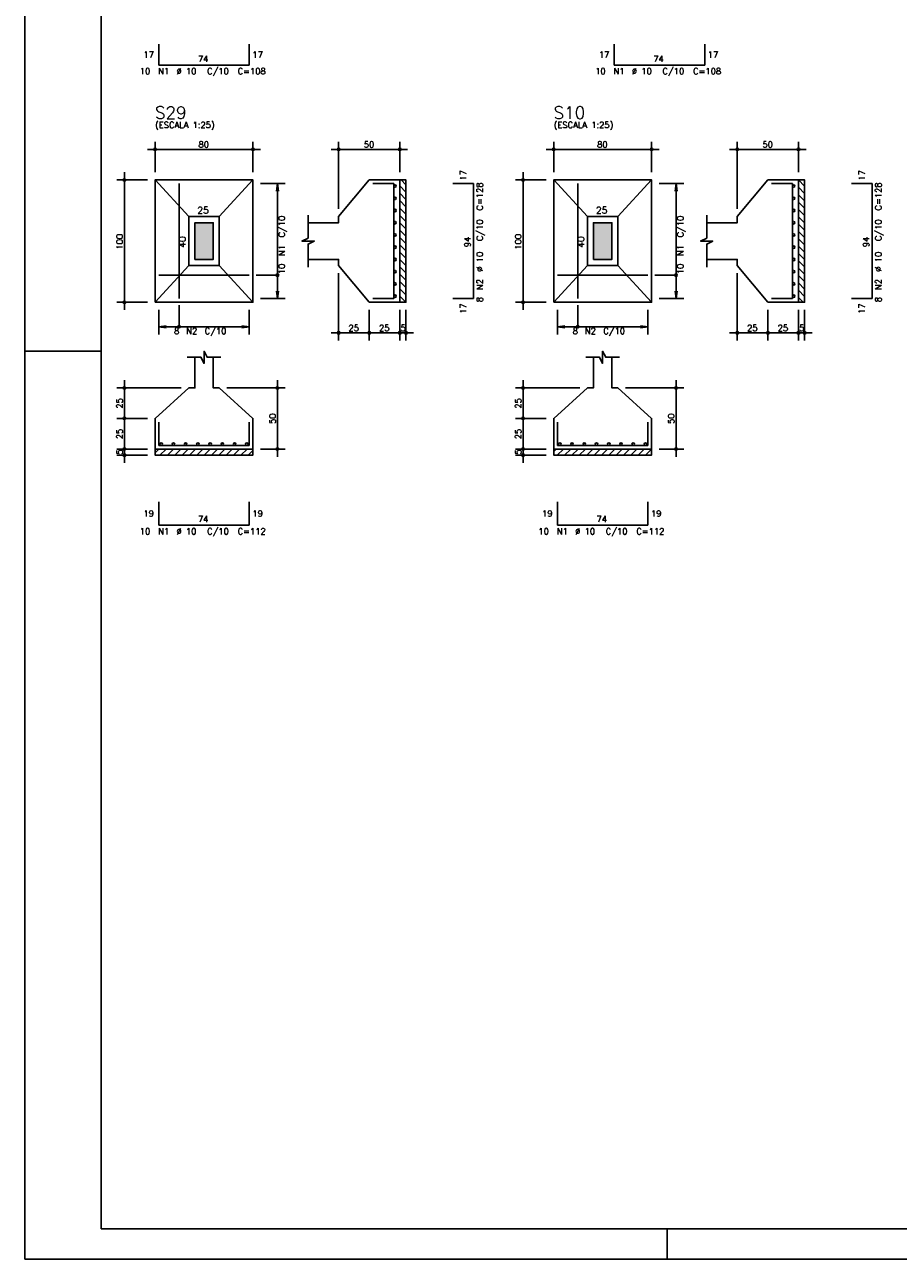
# Model space of a CAD drawing. Extents: x 0 to 119, y 0 to 84.
# Tile 1 of 12: x 0 to 29, y 0 to 40. Entities that reach past the tile are written whole.
import ezdxf

# ---------------------------------------------------------------- set-up
doc = ezdxf.new("R2010")
doc.units = 0
doc.header["$MEASUREMENT"] = 0
for name, color, linetype in [('1', 1, 'CONTINUOUS'), ('2', 2, 'CONTINUOUS'), ('3', 3, 'CONTINUOUS'), ('6', 6, 'CONTINUOUS'), ('7', 7, 'CONTINUOUS'), ('8', 8, 'CONTINUOUS'), ('9', 9, 'CONTINUOUS')]:
    doc.layers.add(name, color=color, linetype=linetype)
doc.styles.get("Standard").update_dxf_attribs({"font": 'ROMANS.SHX'})

msp = doc.modelspace()

# ---------------------------------------------------------------- linework, layer by layer
at = {"layer": '1', "linetype": 'Continuous'}
for p, q in [((0, 0), (0, 84.099998)), ((12.304029, 35.2984), (12.46, 35.142429)), ((25.2872, 35.2984), (25.4872, 35.097709)), ((12.26, 35.102012), (12.46, 34.902012)), ((12.26, 34.861596), (12.46, 34.661596)), ((25.2872, 35.057293), (25.4872, 34.857293)), ((25.2872, 34.816876), (25.4872, 34.616876)), ((12.26, 34.62118), (12.46, 34.42118)), ((12.26, 34.380763), (12.46, 34.180763)), ((25.2872, 34.57646), (25.4872, 34.37646)), ((25.2872, 34.336044), (25.4872, 34.136044)), ((12.26, 34.140347), (12.46, 33.940347)), ((25.2872, 34.095627), (25.4872, 33.895627)), ((12.26, 33.899931), (12.46, 33.699931)), ((12.26, 33.659514), (12.46, 33.459514)), ((25.2872, 33.855211), (25.4872, 33.655211)), ((25.2872, 33.614795), (25.4872, 33.414795)), ((12.26, 33.419098), (12.46, 33.219098)), ((12.26, 33.178682), (12.46, 32.978682)), ((25.2872, 33.374379), (25.4872, 33.174379)), ((25.2872, 33.133962), (25.4872, 32.933962)), ((12.26, 32.938265), (12.46, 32.738265)), ((25.2872, 32.893546), (25.4872, 32.693546)), ((12.26, 32.697849), (12.46, 32.497849)), ((12.26, 32.457433), (12.46, 32.257433)), ((25.2872, 32.65313), (25.4872, 32.45313)), ((25.2872, 32.412713), (25.4872, 32.212713)), ((12.26, 32.217017), (12.46, 32.017017)), ((12.26, 31.9766), (12.46, 31.7766)), ((25.2872, 32.172297), (25.4872, 31.972297)), ((25.2872, 31.931881), (25.4872, 31.731881)), ((12.26, 31.736184), (12.46, 31.536184)), ((12.26, 31.495768), (12.457368, 31.2984)), ((25.2872, 31.691464), (25.4872, 31.491464)), ((25.2872, 31.451048), (25.439848, 31.2984)), ((0, 29.700001), (2.5, 29.700001)), ((4.26, 26.3783), (4.3801, 26.4984)), ((4.420516, 26.2984), (4.620516, 26.4984)), ((4.660932, 26.2984), (4.860932, 26.4984)), ((4.901349, 26.2984), (5.101349, 26.4984)), ((5.141765, 26.2984), (5.341765, 26.4984)), ((5.382181, 26.2984), (5.582181, 26.4984)), ((5.622598, 26.2984), (5.822598, 26.4984)), ((5.863014, 26.2984), (6.063014, 26.4984)), ((6.10343, 26.2984), (6.30343, 26.4984)), ((6.343847, 26.2984), (6.543847, 26.4984)), ((6.584263, 26.2984), (6.784263, 26.4984)), ((6.824679, 26.2984), (7.024679, 26.4984)), ((7.065096, 26.2984), (7.265096, 26.4984)), ((7.305512, 26.2984), (7.46, 26.452888)), ((17.2872, 26.42302), (17.36258, 26.4984)), ((17.402997, 26.2984), (17.602997, 26.4984)), ((17.643413, 26.2984), (17.843413, 26.4984)), ((17.883829, 26.2984), (18.083829, 26.4984)), ((18.124246, 26.2984), (18.324246, 26.4984)), ((18.364662, 26.2984), (18.564662, 26.4984)), ((18.605078, 26.2984), (18.805078, 26.4984)), ((18.845495, 26.2984), (19.045495, 26.4984)), ((19.085911, 26.2984), (19.285911, 26.4984)), ((19.326327, 26.2984), (19.526327, 26.4984)), ((19.566743, 26.2984), (19.766743, 26.4984)), ((19.80716, 26.2984), (20.00716, 26.4984)), ((20.047576, 26.2984), (20.247576, 26.4984)), ((20.287992, 26.2984), (20.4872, 26.4984)), ((21, 0), (21, 1)), ((0, 0), (118.900002, 0))]:
    msp.add_line(p, q, dxfattribs=at)
for points in [[(12.26, 31.2984), (12.26, 35.2984), (12.46, 35.2984), (12.46, 31.2984), (12.26, 31.2984)], [(25.2872, 31.2984), (25.2872, 35.2984), (25.4872, 35.2984), (25.4872, 31.2984), (25.2872, 31.2984)], [(4.26, 26.4984), (7.46, 26.4984), (7.46, 26.2984), (4.26, 26.2984), (4.26, 26.4984)], [(17.2872, 26.4984), (20.4872, 26.4984), (20.4872, 26.2984), (17.2872, 26.2984), (17.2872, 26.4984)]]:
    msp.add_lwpolyline(points, dxfattribs=at)
at = {"layer": '2', "linetype": 'Continuous'}
for p, q in [((4.26, 35.5484), (4.26, 36.5484)), ((7.46, 35.5484), (7.46, 36.5484)), ((10.26, 34.3484), (10.26, 36.5484)), ((12.26, 35.5484), (12.26, 36.5484)), ((17.2872, 35.5484), (17.2872, 36.5484)), ((20.4872, 35.5484), (20.4872, 36.5484)), ((23.2872, 34.3484), (23.2872, 36.5484)), ((25.2872, 35.5484), (25.2872, 36.5484)), ((4.01, 36.2984), (7.71, 36.2984)), ((12.51, 36.2984), (10.01, 36.2984)), ((17.0372, 36.2984), (20.7372, 36.2984)), ((25.5372, 36.2984), (23.0372, 36.2984)), ((3.26, 31.0484), (3.26, 35.5484)), ((16.2872, 31.0484), (16.2872, 35.5484)), ((4.01, 35.2984), (3.01, 35.2984)), ((4.26, 35.2984), (4.26, 35.2984)), ((4.26, 35.2984), (4.26, 35.2984)), ((7.46, 35.2984), (7.46, 35.2984)), ((7.46, 35.1784), (7.46, 35.1784)), ((7.71, 35.1784), (8.51, 35.1784)), ((8.26, 35.1784), (8.227368, 34.930539)), ((8.26, 31.4184), (8.26, 35.1784)), ((8.26, 35.1784), (8.292632, 34.930539)), ((12.26, 35.2984), (12.26, 35.2984)), ((17.0372, 35.2984), (16.0372, 35.2984)), ((17.2872, 35.2984), (17.2872, 35.2984)), ((17.2872, 35.2984), (17.2872, 35.2984)), ((20.4872, 35.2984), (20.4872, 35.2984)), ((20.4872, 35.1784), (20.4872, 35.1784)), ((20.7372, 35.1784), (21.5372, 35.1784)), ((21.2872, 35.1784), (21.254568, 34.930539)), ((21.2872, 31.4184), (21.2872, 35.1784)), ((21.2872, 35.1784), (21.319832, 34.930539)), ((25.2872, 35.2984), (25.2872, 35.2984)), ((10.26, 34.0984), (10.26, 34.0984)), ((23.2872, 34.0984), (23.2872, 34.0984)), ((10.26, 32.4984), (10.26, 32.4984)), ((23.2872, 32.4984), (23.2872, 32.4984)), ((10.26, 32.2484), (10.26, 30.0484)), ((23.2872, 32.2484), (23.2872, 30.0484)), ((8.26, 31.4184), (8.227368, 31.666261)), ((8.26, 31.4184), (8.292632, 31.666261)), ((21.2872, 31.4184), (21.254568, 31.666261)), ((21.2872, 31.4184), (21.319832, 31.666261)), ((4.01, 31.2984), (3.01, 31.2984)), ((4.26, 31.2984), (4.26, 31.2984)), ((4.38, 31.2984), (4.38, 31.2984)), ((7.34, 31.2984), (7.34, 31.2984)), ((7.46, 31.4184), (7.46, 31.4184)), ((7.71, 31.4184), (8.51, 31.4184)), ((11.26, 31.2984), (11.26, 31.2984)), ((11.26, 31.2984), (11.26, 31.2984)), ((12.26, 31.2984), (12.26, 31.2984)), ((12.26, 31.2984), (12.26, 31.2984)), ((12.46, 31.2984), (12.46, 31.2984)), ((17.0372, 31.2984), (16.0372, 31.2984)), ((17.2872, 31.2984), (17.2872, 31.2984)), ((17.4072, 31.2984), (17.4072, 31.2984)), ((20.3672, 31.2984), (20.3672, 31.2984)), ((20.4872, 31.4184), (20.4872, 31.4184)), ((20.7372, 31.4184), (21.5372, 31.4184)), ((24.2872, 31.2984), (24.2872, 31.2984)), ((24.2872, 31.2984), (24.2872, 31.2984)), ((25.2872, 31.2984), (25.2872, 31.2984)), ((25.2872, 31.2984), (25.2872, 31.2984)), ((25.4872, 31.2984), (25.4872, 31.2984)), ((4.38, 31.0484), (4.38, 30.2484)), ((7.34, 31.0484), (7.34, 30.2484)), ((11.26, 31.0484), (11.26, 30.0484)), ((11.26, 31.0484), (11.26, 30.0484)), ((12.26, 31.0484), (12.26, 30.0484)), ((12.26, 31.0484), (12.26, 30.0484)), ((12.46, 31.0484), (12.46, 30.0484)), ((17.4072, 31.0484), (17.4072, 30.2484)), ((20.3672, 31.0484), (20.3672, 30.2484)), ((24.2872, 31.0484), (24.2872, 30.0484)), ((24.2872, 31.0484), (24.2872, 30.0484)), ((25.2872, 31.0484), (25.2872, 30.0484)), ((25.2872, 31.0484), (25.2872, 30.0484)), ((25.4872, 31.0484), (25.4872, 30.0484)), ((4.38, 30.4984), (4.627861, 30.531032)), ((4.38, 30.4984), (7.34, 30.4984)), ((4.38, 30.4984), (4.627861, 30.465768)), ((7.34, 30.4984), (7.092139, 30.531032)), ((7.34, 30.4984), (7.092139, 30.465768)), ((11.51, 30.2984), (10.01, 30.2984)), ((12.51, 30.2984), (11.01, 30.2984)), ((12.01, 30.2984), (12.71, 30.2984)), ((17.4072, 30.4984), (17.655061, 30.531032)), ((17.4072, 30.4984), (20.3672, 30.4984)), ((17.4072, 30.4984), (17.655061, 30.465768)), ((20.3672, 30.4984), (20.119339, 30.531032)), ((20.3672, 30.4984), (20.119339, 30.465768)), ((24.5372, 30.2984), (23.0372, 30.2984)), ((25.5372, 30.2984), (24.0372, 30.2984)), ((25.0372, 30.2984), (25.7372, 30.2984)), ((3.26, 27.2484), (3.26, 28.7484)), ((8.26, 26.2484), (8.26, 28.7484)), ((16.2872, 27.2484), (16.2872, 28.7484)), ((21.2872, 26.2484), (21.2872, 28.7484)), ((5.11, 28.4984), (3.01, 28.4984)), ((5.36, 28.4984), (5.36, 28.4984)), ((6.36, 28.4984), (6.36, 28.4984)), ((6.61, 28.4984), (8.51, 28.4984)), ((18.1372, 28.4984), (16.0372, 28.4984)), ((18.3872, 28.4984), (18.3872, 28.4984)), ((19.3872, 28.4984), (19.3872, 28.4984)), ((19.6372, 28.4984), (21.5372, 28.4984)), ((4.01, 27.4984), (3.01, 27.4984)), ((4.01, 27.4984), (3.01, 27.4984)), ((3.26, 26.2484), (3.26, 27.7484)), ((4.26, 27.4984), (4.26, 27.4984)), ((4.26, 27.4984), (4.26, 27.4984)), ((17.0372, 27.4984), (16.0372, 27.4984)), ((17.0372, 27.4984), (16.0372, 27.4984)), ((16.2872, 26.2484), (16.2872, 27.7484)), ((17.2872, 27.4984), (17.2872, 27.4984)), ((17.2872, 27.4984), (17.2872, 27.4984)), ((3.26, 26.0484), (3.26, 26.7484)), ((16.2872, 26.0484), (16.2872, 26.7484)), ((4.01, 26.4984), (3.01, 26.4984)), ((4.01, 26.4984), (3.01, 26.4984)), ((4.01, 26.2984), (3.01, 26.2984)), ((4.26, 26.4984), (4.26, 26.4984)), ((4.26, 26.4984), (4.26, 26.4984)), ((4.26, 26.2984), (4.26, 26.2984)), ((7.46, 26.4984), (7.46, 26.4984)), ((7.71, 26.4984), (8.51, 26.4984)), ((17.0372, 26.4984), (16.0372, 26.4984)), ((17.0372, 26.4984), (16.0372, 26.4984)), ((17.0372, 26.2984), (16.0372, 26.2984)), ((17.2872, 26.4984), (17.2872, 26.4984)), ((17.2872, 26.4984), (17.2872, 26.4984)), ((17.2872, 26.2984), (17.2872, 26.2984)), ((20.4872, 26.4984), (20.4872, 26.4984)), ((20.7372, 26.4984), (21.5372, 26.4984))]:
    msp.add_line(p, q, dxfattribs=at)
for points in [[(4.26, 31.2984), (7.46, 31.2984), (7.46, 35.2984), (4.26, 35.2984), (4.26, 31.2984)], [(5.36, 34.0984), (4.26, 35.2984)], [(6.36, 34.0984), (7.46, 35.2984)], [(9.26, 32.6984), (10.26, 32.6984), (10.26, 32.4984), (11.26, 31.2984), (12.26, 31.2984), (12.26, 35.2984), (11.26, 35.2984), (10.26, 34.0984), (10.26, 33.8984), (9.26, 33.8984)], [(17.2872, 31.2984), (20.4872, 31.2984), (20.4872, 35.2984), (17.2872, 35.2984), (17.2872, 31.2984)], [(18.3872, 34.0984), (17.2872, 35.2984)], [(19.3872, 34.0984), (20.4872, 35.2984)], [(22.2872, 32.6984), (23.2872, 32.6984), (23.2872, 32.4984), (24.2872, 31.2984), (25.2872, 31.2984), (25.2872, 35.2984), (24.2872, 35.2984), (23.2872, 34.0984), (23.2872, 33.8984), (22.2872, 33.8984)], [(5.36, 32.4984), (6.36, 32.4984), (6.36, 34.0984), (5.36, 34.0984), (5.36, 32.4984)], [(9.26, 32.4484), (9.26, 33.1984), (9.46, 33.2984), (9.06, 33.2984), (9.26, 33.3984), (9.26, 34.1484)], [(18.3872, 32.4984), (19.3872, 32.4984), (19.3872, 34.0984), (18.3872, 34.0984), (18.3872, 32.4984)], [(22.2872, 32.4484), (22.2872, 33.1984), (22.4872, 33.2984), (22.0872, 33.2984), (22.2872, 33.3984), (22.2872, 34.1484)], [(5.56, 32.6984), (6.16, 32.6984), (6.16, 33.8984), (5.56, 33.8984), (5.56, 32.6984)], [(18.5872, 32.6984), (19.1872, 32.6984), (19.1872, 33.8984), (18.5872, 33.8984), (18.5872, 32.6984)], [(5.36, 32.4984), (4.26, 31.2984)], [(6.36, 32.4984), (7.46, 31.2984)], [(18.3872, 32.4984), (17.2872, 31.2984)], [(19.3872, 32.4984), (20.4872, 31.2984)], [(8.26, 32.1834), (7.56, 32.1834)], [(21.2872, 32.1834), (20.5872, 32.1834)], [(5.045, 30.4984), (5.045, 31.1984)], [(18.0722, 30.4984), (18.0722, 31.1984)], [(5.56, 29.4984), (5.56, 28.4984), (5.36, 28.4984), (4.26, 27.4984), (4.26, 26.4984), (7.46, 26.4984), (7.46, 27.4984), (6.36, 28.4984), (6.16, 28.4984), (6.16, 29.4984)], [(5.31, 29.4984), (5.76, 29.4984), (5.86, 29.2984), (5.86, 29.6984), (5.96, 29.4984), (6.41, 29.4984)], [(18.5872, 29.4984), (18.5872, 28.4984), (18.3872, 28.4984), (17.2872, 27.4984), (17.2872, 26.4984), (20.4872, 26.4984), (20.4872, 27.4984), (19.3872, 28.4984), (19.1872, 28.4984), (19.1872, 29.4984)], [(18.3372, 29.4984), (18.7872, 29.4984), (18.8872, 29.2984), (18.8872, 29.6984), (18.9872, 29.4984), (19.4372, 29.4984)]]:
    msp.add_lwpolyline(points, dxfattribs=at)
for centre, radius in [((4.26, 36.2984), 0.04), ((7.46, 36.2984), 0.04), ((10.26, 36.2984), 0.04), ((12.26, 36.2984), 0.04), ((17.2872, 36.2984), 0.04), ((20.4872, 36.2984), 0.04), ((23.2872, 36.2984), 0.04), ((25.2872, 36.2984), 0.04), ((4.26, 36.2984), 0.02), ((7.46, 36.2984), 0.02), ((10.26, 36.2984), 0.02), ((12.26, 36.2984), 0.02), ((17.2872, 36.2984), 0.02), ((20.4872, 36.2984), 0.02), ((23.2872, 36.2984), 0.02), ((25.2872, 36.2984), 0.02), ((3.26, 35.2984), 0.04), ((3.26, 35.2984), 0.02), ((16.2872, 35.2984), 0.04), ((16.2872, 35.2984), 0.02), ((8.26, 32.1834), 0.04), ((21.2872, 32.1834), 0.04), ((3.26, 31.2984), 0.04), ((3.26, 31.2984), 0.02), ((16.2872, 31.2984), 0.04), ((16.2872, 31.2984), 0.02), ((5.045, 30.4984), 0.04), ((10.26, 30.2984), 0.04), ((10.26, 30.2984), 0.02), ((11.26, 30.2984), 0.04), ((11.26, 30.2984), 0.04), ((11.26, 30.2984), 0.02), ((11.26, 30.2984), 0.02), ((12.26, 30.2984), 0.04), ((12.26, 30.2984), 0.04), ((12.26, 30.2984), 0.02), ((12.26, 30.2984), 0.02), ((12.46, 30.2984), 0.04), ((12.46, 30.2984), 0.02), ((18.0722, 30.4984), 0.04), ((23.2872, 30.2984), 0.04), ((23.2872, 30.2984), 0.02), ((24.2872, 30.2984), 0.04), ((24.2872, 30.2984), 0.04), ((24.2872, 30.2984), 0.02), ((24.2872, 30.2984), 0.02), ((25.2872, 30.2984), 0.04), ((25.2872, 30.2984), 0.04), ((25.2872, 30.2984), 0.02), ((25.2872, 30.2984), 0.02), ((25.4872, 30.2984), 0.04), ((25.4872, 30.2984), 0.02), ((3.26, 28.4984), 0.04), ((3.26, 28.4984), 0.02), ((8.26, 28.4984), 0.04), ((8.26, 28.4984), 0.02), ((16.2872, 28.4984), 0.04), ((16.2872, 28.4984), 0.02), ((21.2872, 28.4984), 0.04), ((21.2872, 28.4984), 0.02), ((3.26, 27.4984), 0.04), ((3.26, 27.4984), 0.04), ((3.26, 27.4984), 0.02), ((3.26, 27.4984), 0.02), ((16.2872, 27.4984), 0.04), ((16.2872, 27.4984), 0.04), ((16.2872, 27.4984), 0.02), ((16.2872, 27.4984), 0.02), ((3.26, 26.4984), 0.04), ((3.26, 26.4984), 0.04), ((3.26, 26.2984), 0.04), ((3.26, 26.4984), 0.02), ((3.26, 26.4984), 0.02), ((3.26, 26.2984), 0.02), ((8.26, 26.4984), 0.04), ((8.26, 26.4984), 0.02), ((16.2872, 26.4984), 0.04), ((16.2872, 26.4984), 0.04), ((16.2872, 26.2984), 0.04), ((16.2872, 26.4984), 0.02), ((16.2872, 26.4984), 0.02), ((16.2872, 26.2984), 0.02), ((21.2872, 26.4984), 0.04), ((21.2872, 26.4984), 0.02)]:
    msp.add_circle(centre, radius, dxfattribs=at)
at = {"layer": '3', "linetype": 'Continuous'}
for centre in [(12.10131, 35.0984), (25.12851, 35.0984), (12.10131, 34.6984), (25.12851, 34.6984), (12.10131, 34.2984), (25.12851, 34.2984), (12.10131, 33.8984), (25.12851, 33.8984), (12.10131, 33.4984), (25.12851, 33.4984), (12.10131, 33.0984), (25.12851, 33.0984), (12.10131, 32.6984), (25.12851, 32.6984), (12.10131, 32.2984), (25.12851, 32.2984), (12.10131, 31.8984), (25.12851, 31.8984), (12.10131, 31.4984), (25.12851, 31.4984), (4.46, 26.65971), (4.86, 26.65971), (5.26, 26.65971), (5.66, 26.65971), (6.06, 26.65971), (6.46, 26.65971), (6.86, 26.65971), (7.26, 26.65971), (17.4872, 26.65971), (17.8872, 26.65971), (18.2872, 26.65971), (18.6872, 26.65971), (19.0872, 26.65971), (19.4872, 26.65971), (19.8872, 26.65971), (20.2872, 26.65971)]:
    msp.add_circle(centre, 0.04131, dxfattribs=at)
at = {"layer": '6', "linetype": 'Continuous'}
for p, q in [((4.38, 39.7356), (4.38, 39.0556)), ((7.34, 39.0556), (7.34, 39.7356)), ((19.26213, 39.7356), (19.26213, 39.0556)), ((22.22213, 39.0556), (22.22213, 39.7356)), ((4.38, 39.0556), (7.34, 39.0556)), ((19.26213, 39.0556), (22.22213, 39.0556)), ((5.045, 31.4184), (5.045, 35.1784)), ((12.06, 35.1784), (11.38, 35.1784)), ((12.06, 31.4184), (12.06, 35.1784)), ((14.67, 35.1784), (13.99, 35.1784)), ((14.67, 31.4184), (14.67, 35.1784)), ((18.0722, 31.4184), (18.0722, 35.1784)), ((25.0872, 35.1784), (24.4072, 35.1784)), ((25.0872, 31.4184), (25.0872, 35.1784)), ((27.6972, 35.1784), (27.0172, 35.1784)), ((27.6972, 31.4184), (27.6972, 35.1784)), ((4.38, 32.1834), (7.34, 32.1834)), ((17.4072, 32.1834), (20.3672, 32.1834)), ((11.38, 31.4184), (12.06, 31.4184)), ((13.99, 31.4184), (14.67, 31.4184)), ((24.4072, 31.4184), (25.0872, 31.4184)), ((27.0172, 31.4184), (27.6972, 31.4184)), ((4.38, 27.3784), (4.38, 26.6184)), ((7.34, 26.6184), (7.34, 27.3784)), ((17.4072, 27.3784), (17.4072, 26.6184)), ((20.3672, 26.6184), (20.3672, 27.3784)), ((4.38, 26.6184), (7.34, 26.6184)), ((17.4072, 26.6184), (20.3672, 26.6184)), ((4.38, 24.7684), (4.38, 24.0084)), ((7.34, 24.0084), (7.34, 24.7684)), ((17.4072, 24.7684), (17.4072, 24.0084)), ((20.3672, 24.0084), (20.3672, 24.7684)), ((4.38, 24.0084), (7.34, 24.0084)), ((17.4072, 24.0084), (20.3672, 24.0084))]:
    msp.add_line(p, q, dxfattribs=at)
at = {"layer": '8', "linetype": 'Continuous'}
for p, q in [((2.5, 83.099998), (2.5, 1)), ((2.5, 1), (117.900002, 1))]:
    msp.add_line(p, q, dxfattribs=at)
at = {"layer": '9', "linetype": 'Continuous'}
for points in [[(5.56, 32.6984), (6.16, 32.6984), (6.16, 33.8984)], [(5.56, 32.6984), (6.16, 33.8984), (5.56, 33.8984)], [(5.56, 32.6984), (5.56, 33.8984), (5.56, 32.6984)], [(18.5872, 32.6984), (19.1872, 32.6984), (19.1872, 33.8984)], [(18.5872, 32.6984), (19.1872, 33.8984), (18.5872, 33.8984)], [(18.5872, 32.6984), (18.5872, 33.8984), (18.5872, 32.6984)]]:
    msp.add_solid(points, dxfattribs=at)

# ---------------------------------------------------------------- texts
at = {"layer": '2', "linetype": 'Continuous'}
for s, height, p in [('17', 0.2, (3.88, 39.2956)), ('74', 0.2, (5.66, 39.1556)), ('17', 0.2, (7.44, 39.2956)), ('17', 0.2, (18.76213, 39.2956)), ('74', 0.2, (20.54213, 39.1556)), ('17', 0.2, (22.32213, 39.2956)), ('10', 0.2, (3.76, 38.7556)), ('N1', 0.2, (4.36, 38.7556)), ('%%c 10', 0.2, (4.96, 38.7556)), ('C/10', 0.2, (5.96, 38.7556)), ('C=108', 0.2, (6.96, 38.7556)), ('10', 0.2, (18.64213, 38.7556)), ('N1', 0.2, (19.24213, 38.7556)), ('%%c 10', 0.2, (19.84213, 38.7556)), ('C/10', 0.2, (20.84213, 38.7556)), ('C=108', 0.2, (21.84213, 38.7556)), ('(ESCALA 1:25)', 0.2, (4.26, 36.9984)), ('(ESCALA 1:25)', 0.2, (17.2872, 36.9984)), ('80', 0.2, (5.68, 36.3584)), ('50', 0.2, (11.08, 36.3584)), ('80', 0.2, (18.7072, 36.3584)), ('50', 0.2, (24.1072, 36.3584)), ('25', 0.22, (5.64, 34.1984)), ('25', 0.22, (18.6672, 34.1984)), ('8', 0.2, (4.88, 30.2584)), ('N2', 0.2, (5.28, 30.2584)), ('C/10', 0.2, (5.88, 30.2584)), ('25', 0.2, (10.58, 30.3584)), ('25', 0.2, (11.58, 30.3584)), ('5', 0.2, (12.28, 30.3584)), ('8', 0.2, (17.9072, 30.2584)), ('N2', 0.2, (18.3072, 30.2584)), ('C/10', 0.2, (18.9072, 30.2584)), ('25', 0.2, (23.6072, 30.3584)), ('25', 0.2, (24.6072, 30.3584)), ('5', 0.2, (25.3072, 30.3584)), ('19', 0.2, (3.88, 24.2884)), ('74', 0.2, (5.66, 24.1084)), ('19', 0.2, (7.44, 24.2884)), ('19', 0.2, (16.9072, 24.2884)), ('74', 0.2, (18.6872, 24.1084)), ('19', 0.2, (20.4672, 24.2884)), ('10', 0.2, (3.76, 23.7084)), ('N1', 0.2, (4.36, 23.7084)), ('%%c 10', 0.2, (4.96, 23.7084)), ('C/10', 0.2, (5.96, 23.7084)), ('C=112', 0.2, (6.96, 23.7084)), ('10', 0.2, (16.7872, 23.7084)), ('N1', 0.2, (17.3872, 23.7084)), ('%%c 10', 0.2, (17.9872, 23.7084)), ('C/10', 0.2, (18.9872, 23.7084)), ('C=112', 0.2, (19.9872, 23.7084))]:
    msp.add_text(s, height=height, dxfattribs=at).set_placement(p)
for s, height, p in [('17', 0.2, (14.43, 35.2784)), ('17', 0.2, (27.4572, 35.2784)), ('C=128', 0.2, (14.97, 34.2984)), ('C=128', 0.2, (27.9972, 34.2984)), ('C/10', 0.2, (8.5, 33.4184)), ('C/10', 0.2, (21.5272, 33.4184)), ('C/10', 0.2, (14.97, 33.2984)), ('C/10', 0.2, (27.9972, 33.2984)), ('100', 0.2, (3.2, 33.0184)), ('40', 0.22, (5.26, 33.0784)), ('N1', 0.2, (8.5, 32.8184)), ('94', 0.2, (14.57, 33.0984)), ('100', 0.2, (16.2272, 33.0184)), ('40', 0.22, (18.2872, 33.0784)), ('N1', 0.2, (21.5272, 32.8184)), ('94', 0.2, (27.5972, 33.0984)), ('%%c 10', 0.2, (14.97, 32.2984)), ('%%c 10', 0.2, (27.9972, 32.2984)), ('10', 0.2, (8.5, 32.2184)), ('10', 0.2, (21.5272, 32.2184)), ('N2', 0.2, (14.97, 31.6984)), ('N2', 0.2, (27.9972, 31.6984)), ('17', 0.2, (14.43, 30.9184)), ('8', 0.2, (14.97, 31.2984)), ('17', 0.2, (27.4572, 30.9184)), ('8', 0.2, (27.9972, 31.2984)), ('25', 0.2, (3.2, 27.8184)), ('25', 0.2, (16.2272, 27.8184)), ('50', 0.2, (8.2, 27.3184)), ('50', 0.2, (21.2272, 27.3184)), ('25', 0.2, (3.2, 26.8184)), ('25', 0.2, (16.2272, 26.8184)), ('5', 0.2, (3.2, 26.3184)), ('5', 0.2, (16.2272, 26.3184))]:
    msp.add_text(s, height=height, rotation=90, dxfattribs=at).set_placement(p)
at = {"layer": '7', "linetype": 'Continuous'}
for s, p in [('S29', (4.26, 37.2984)), ('S10', (17.2872, 37.2984))]:
    msp.add_text(s, height=0.4, dxfattribs=at).set_placement(p)

doc.saveas('drawing.dxf')
